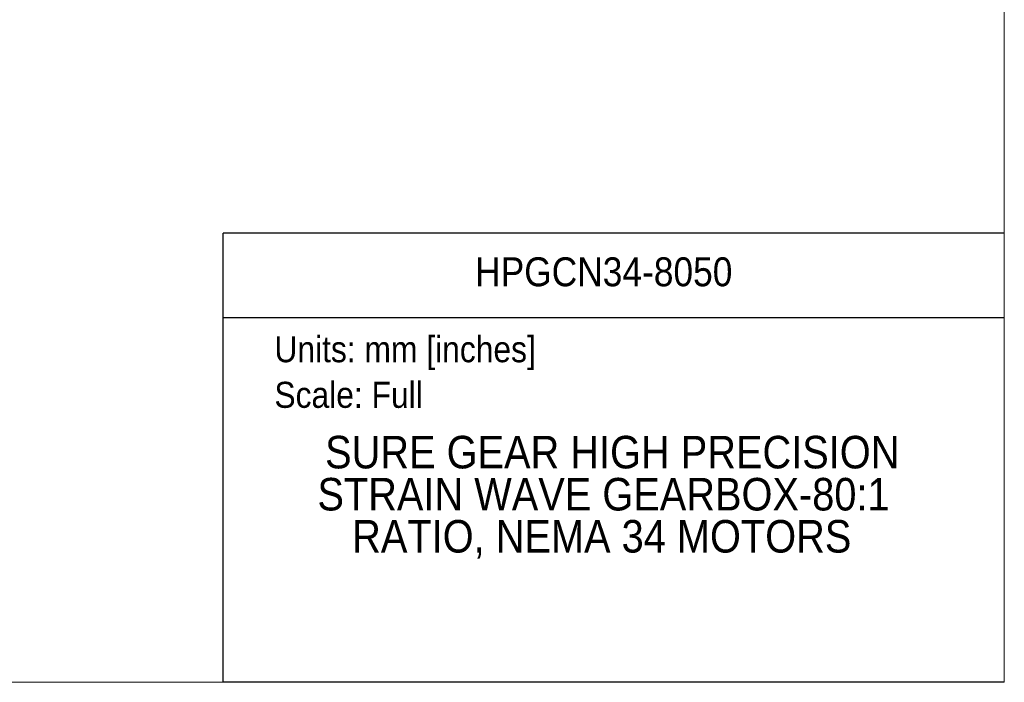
# Model space of a CAD drawing. Header units: millimetres. Extents: x 0 to 864, y 0 to 559.
# Tile 12 of 18: x 575 to 864, y 0 to 194. Entities that reach past the tile are written whole.
import ezdxf
from ezdxf.enums import TextEntityAlignment as Align

# ---------------------------------------------------------------- set-up
doc = ezdxf.new("R2010")
doc.units = ezdxf.units.MM
doc.header["$LTSCALE"] = 2
doc.linetypes.add('SLD-Solid', pattern=[0])
doc.layers.add('TEXT', color=140, linetype='SLD-Solid', lineweight=25)
doc.styles.add('SLDTEXTSTYLE0', font='GOTHIC.TTF', dxfattribs={"width": 0.913})

# ---------------------------------------------------------------- blocks, each defined once
blk = doc.blocks.new('Block2')
at = {"color": 7, "linetype": 'SLD-Solid', "lineweight": 18}
for p in [(863.6, 558.8), (0, 0)]:
    blk.add_line(p, (863.6, 0), dxfattribs=at)
blk = doc.blocks.new('SW_NOTE_0')
at = {"layer": 'TEXT', "color": 0, "insert": (0, 9.73), "char_height": 7.62, "attachment_point": 1, "style": 'SLDTEXTSTYLE0'}
blk.add_mtext('Units: mm [inches]', dxfattribs=at)
blk = doc.blocks.new('SW_NOTE_0_1')
at = {"layer": 'TEXT', "color": 0, "insert": (0, 9.73), "char_height": 7.62, "attachment_point": 1, "style": 'SLDTEXTSTYLE0'}
blk.add_mtext('Scale: Full', dxfattribs=at)
blk = doc.blocks.new('Block1')
at = {"color": 140, "linetype": 'SLD-Solid', "lineweight": 18}
blk.add_line((863.6, 0), (863.6, 131.52), dxfattribs=at)
at = {"layer": 'TEXT'}
for p, q in [((863.6, 131.52), (635, 131.52)), ((635, 0), (635, 131.52)), ((635, 106.79), (863.6, 106.79)), ((863.6, 0), (635, 0))]:
    blk.add_line(p, q, dxfattribs=at)
at = {"layer": 'TEXT', "color": 140}
for name, p in [('SW_NOTE_0', (649.97, 91.6)), ('SW_NOTE_0_1', (649.97, 78.25))]:
    blk.add_blockref(name, p, dxfattribs=at)
at = {"layer": 'TEXT', "color": 140, "style": 'SLDTEXTSTYLE0', "width": 0.913}
for tag, height, p in [('AUTOATTR0', 8.47, (708.72, 113.41)), ('AUTOATTR1_0', 9.53, (664.81, 59.77)), ('AUTOATTR1_1', 9.53, (662.56, 47.45)), ('AUTOATTR1_2', 9.53, (672.73, 35.13))]:
    blk.add_attdef(tag, text='', height=height, dxfattribs=at).set_placement(p, align=Align.BOTTOM_LEFT)

msp = doc.modelspace()

# ---------------------------------------------------------------- block references
at = {"color": 7, "linetype": 'Continuous'}
msp.add_blockref('Block2', (0, 0), dxfattribs=at)
msp.add_blockref('Block1', (0, 0), dxfattribs=at).add_auto_attribs({'AUTOATTR0': 'HPGCN34-8050', 'AUTOATTR1_0': 'SURE GEAR HIGH PRECISION ', 'AUTOATTR1_1': 'STRAIN WAVE GEARBOX-80:1 ', 'AUTOATTR1_2': 'RATIO, NEMA 34 MOTORS '})

doc.saveas('drawing.dxf')
